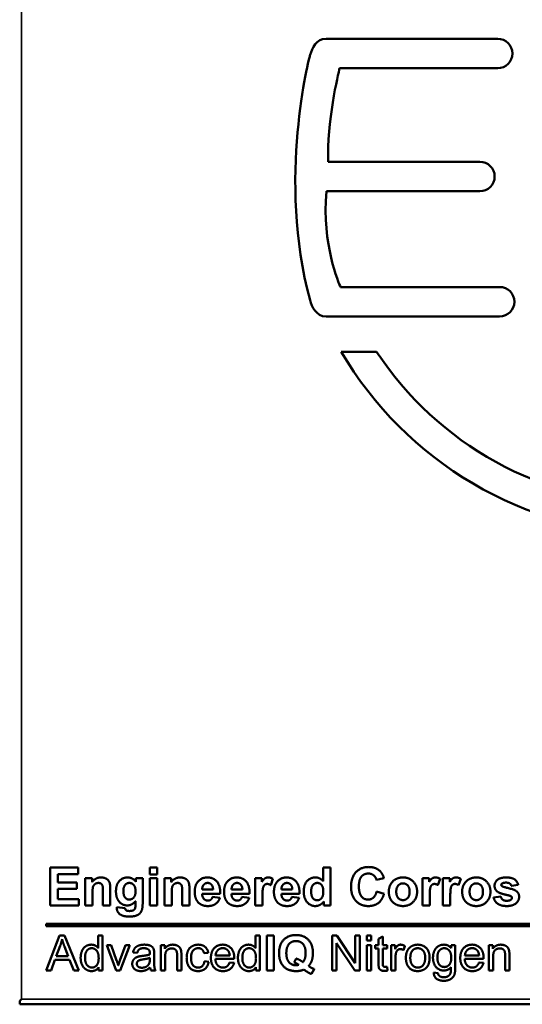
# Model space of a CAD drawing. Header units: inches. Extents: x 0 to 136, y 2 to 86.
# Tile 3 of 37: x 16 to 28, y 26 to 48. Entities that reach past the tile are written whole.
import ezdxf

# ---------------------------------------------------------------- set-up
doc = ezdxf.new("R2010")
doc.units = ezdxf.units.IN
doc.header["$LTSCALE"] = 4
doc.header["$MEASUREMENT"] = 0
for name, color, linetype, lineweight in [('Dimension (ANSI)', 7, 'Continuous', 25), ('Visible (ANSI)', 7, 'Continuous', 50), ('Visible Narrow (ANSI)', 7, 'Continuous', 35)]:
    doc.layers.add(name, color=color, linetype=linetype, lineweight=lineweight)
doc.styles.add('Dimension Text', font='tahoma.ttf')
doc.dimstyles.new('Dual Dimension', dxfattribs={"dimscale": 4, "dimtxt": 0.12, "dimasz": 0.098425, "dimexe": 0.125, "dimexo": 0.0625, "dimgap": 0.031496, "dimtad": 0, "dimtih": 1, "dimtoh": 1, "dimrnd": 1e-08, "dimzin": 4, "dimdsep": 46, "dimtxsty": 'Dimension Text', "dimcen": 0.09, "dimdle": 0.393701, "dimclrd": 256, "dimclre": 256, "dimclrt": 256, "dimadec": 0, "dimazin": 1, "dimtfac": 1, "dimtofl": 0, "dimtmove": 0, "dimatfit": 3, "dimfxl": 1, "dimtolj": 1, "dimtzin": 4, "dimlwd": -1, "dimlwe": -1, "dimarcsym": 0})

# ---------------------------------------------------------------- blocks, each defined once
blk = doc.blocks.new('*D6')
at = {"layer": 'Defpoints', "color": 0, "transparency": 16777216}
for p in [(8.154, 67.734), (17.508, 67.734), (16.398, 26.433)]:
    blk.add_point(p, dxfattribs=at)
at = {"layer": 'Dimension (ANSI)', "transparency": 16777216}
for p, q in [((17.258, 67.734), (7.654, 67.734)), ((8.154, 67.34), (8.154, 48.628)), ((8.154, 26.827), (8.154, 46.473)), ((16.148, 26.433), (7.654, 26.433))]:
    blk.add_line(p, q, dxfattribs=at)
for points in [[(8.088, 67.34), (8.22, 67.34), (8.154, 67.734)], [(8.088, 26.827), (8.22, 26.827), (8.154, 26.433)]]:
    blk.add_solid(points, dxfattribs=at)
at = {"layer": 'Dimension (ANSI)', "transparency": 16777216, "insert": (8.154, 47.551), "char_height": 0.48, "attachment_point": 5, "style": 'Dimension Text'}
blk.add_mtext('\\A1;{\\H3.0x;(}\\S41.30^ 1049.1 mm;{\\H3.0x;)}', dxfattribs=at)
blk = doc.blocks.new('*D7')
at = {"layer": 'Defpoints', "color": 0, "transparency": 16777216}
for p in [(11.755, 65.831), (16.398, 65.831), (16.398, 26.433)]:
    blk.add_point(p, dxfattribs=at)
at = {"layer": 'Dimension (ANSI)', "transparency": 16777216}
for p, q in [((16.148, 65.831), (11.255, 65.831)), ((11.755, 65.437), (11.755, 45.858)), ((11.755, 26.827), (11.755, 43.703)), ((16.148, 26.433), (11.255, 26.433))]:
    blk.add_line(p, q, dxfattribs=at)
for points in [[(11.689, 65.437), (11.821, 65.437), (11.755, 65.831)], [(11.689, 26.827), (11.821, 26.827), (11.755, 26.433)]]:
    blk.add_solid(points, dxfattribs=at)
at = {"layer": 'Dimension (ANSI)', "transparency": 16777216, "insert": (11.755, 44.781), "char_height": 0.48, "attachment_point": 5, "style": 'Dimension Text'}
blk.add_mtext('\\A1;{\\H3.0x;(}\\S39.40^ 1000.7 mm;{\\H3.0x;)}', dxfattribs=at)

msp = doc.modelspace()

# ---------------------------------------------------------------- linework, layer by layer
at = {"layer": 'Visible (ANSI)'}
for p, q in [((27.007, 47.867), (23.197, 47.867)), ((23.498, 47.212), (27.007, 47.212)), ((26.613, 45.138), (23.246, 45.138)), ((23.207, 44.483), (26.613, 44.483)), ((27.051, 42.356), (23.521, 42.356)), ((23.197, 41.702), (27.051, 41.702)), ((24.319, 40.917), (23.535, 40.917)), ((17.696, 29.467), (17.074, 29.467)), ((17.074, 29.467), (17.074, 28.628)), ((17.244, 29.325), (17.696, 29.325)), ((17.244, 29.139), (17.244, 29.325)), ((17.696, 29.325), (17.696, 29.467)), ((19.448, 29.467), (19.287, 29.467)), ((19.287, 29.467), (19.287, 29.318)), ((19.287, 29.318), (19.448, 29.318)), ((19.448, 29.318), (19.448, 29.467)), ((23.136, 29.467), (23.136, 29.165)), ((23.298, 29.467), (23.136, 29.467)), ((23.298, 28.628), (23.298, 29.467)), ((17.665, 29.139), (17.244, 29.139)), ((17.665, 28.997), (17.665, 29.139)), ((17.853, 29.236), (17.853, 28.628)), ((18.003, 29.236), (17.853, 29.236)), ((18.003, 29.147), (18.003, 29.236)), ((18.978, 29.236), (18.978, 29.151)), ((19.128, 29.236), (18.978, 29.236)), ((19.128, 28.691), (19.128, 29.236)), ((19.448, 29.236), (19.287, 29.236)), ((19.287, 29.236), (19.287, 28.628)), ((19.448, 28.628), (19.448, 29.236)), ((19.611, 29.236), (19.611, 28.628)), ((19.761, 29.236), (19.611, 29.236)), ((19.761, 29.147), (19.761, 29.236)), ((21.625, 29.236), (21.625, 28.628)), ((21.775, 29.236), (21.625, 29.236)), ((21.775, 29.15), (21.775, 29.236)), ((21.969, 29.079), (22.019, 29.219)), ((24.314, 29.196), (24.481, 29.236)), ((25.337, 29.236), (25.337, 28.628)), ((25.487, 29.236), (25.337, 29.236)), ((25.487, 29.15), (25.487, 29.236)), ((25.682, 29.079), (25.731, 29.219)), ((25.793, 29.236), (25.793, 28.628)), ((25.943, 29.236), (25.793, 29.236)), ((25.943, 29.15), (25.943, 29.236)), ((26.137, 29.079), (26.187, 29.219)), ((27.311, 29.06), (27.462, 29.088)), ((17.244, 28.997), (17.665, 28.997)), ((17.244, 28.77), (17.244, 28.997)), ((18.014, 28.628), (18.014, 28.904)), ((18.246, 28.938), (18.246, 28.628)), ((18.407, 28.628), (18.407, 29.006)), ((19.772, 28.628), (19.772, 28.904)), ((20.004, 28.938), (20.004, 28.628)), ((20.165, 28.628), (20.165, 29.006)), ((20.447, 28.886), (20.85, 28.886)), ((20.69, 28.984), (20.449, 28.984)), ((21.098, 28.886), (21.501, 28.886)), ((21.341, 28.984), (21.101, 28.984)), ((22.206, 28.886), (22.609, 28.886)), ((22.449, 28.984), (22.208, 28.984)), ((24.484, 28.885), (24.319, 28.937)), ((17.712, 28.77), (17.244, 28.77)), ((17.712, 28.628), (17.712, 28.77)), ((18.968, 28.726), (18.967, 28.637)), ((20.841, 28.795), (20.681, 28.822)), ((21.493, 28.795), (21.332, 28.822)), ((21.786, 28.628), (21.786, 28.815)), ((22.6, 28.795), (22.44, 28.822)), ((23.148, 28.717), (23.148, 28.628)), ((25.499, 28.628), (25.499, 28.815)), ((25.955, 28.628), (25.955, 28.815)), ((27.077, 28.826), (26.916, 28.802)), ((17.074, 28.628), (17.712, 28.628)), ((17.853, 28.628), (18.014, 28.628)), ((18.246, 28.628), (18.407, 28.628)), ((18.739, 28.566), (18.555, 28.588)), ((19.287, 28.628), (19.448, 28.628)), ((19.611, 28.628), (19.772, 28.628)), ((20.004, 28.628), (20.165, 28.628)), ((21.625, 28.628), (21.786, 28.628)), ((23.148, 28.628), (23.298, 28.628)), ((25.337, 28.628), (25.499, 28.628)), ((25.793, 28.628), (25.955, 28.628)), ((35.649, 28.221), (16.988, 28.221)), ((16.988, 28.221), (16.988, 28.171)), ((16.988, 28.171), (35.649, 28.171)), ((17.285, 27.958), (16.987, 27.183)), ((17.396, 27.958), (17.285, 27.958)), ((17.713, 27.183), (17.396, 27.958)), ((18.143, 27.958), (18.143, 27.68)), ((18.238, 27.958), (18.143, 27.958)), ((18.238, 27.183), (18.238, 27.958)), ((21.634, 27.958), (21.634, 27.68)), ((21.729, 27.958), (21.634, 27.958)), ((21.729, 27.183), (21.729, 27.958)), ((22.037, 27.958), (21.881, 27.958)), ((21.881, 27.958), (21.881, 27.183)), ((22.037, 27.183), (22.037, 27.958)), ((23.438, 27.958), (23.333, 27.958)), ((23.333, 27.958), (23.333, 27.183)), ((23.431, 27.791), (23.839, 27.183)), ((23.431, 27.183), (23.431, 27.791)), ((23.846, 27.349), (23.438, 27.958)), ((23.846, 27.958), (23.846, 27.349)), ((23.944, 27.958), (23.846, 27.958)), ((23.944, 27.183), (23.944, 27.958)), ((24.2, 27.958), (24.105, 27.958)), ((24.105, 27.958), (24.105, 27.849)), ((24.105, 27.849), (24.2, 27.849)), ((24.2, 27.849), (24.2, 27.958)), ((24.457, 27.941), (24.362, 27.883)), ((24.362, 27.883), (24.362, 27.745)), ((24.457, 27.745), (24.457, 27.941)), ((17.211, 27.501), (17.296, 27.728)), ((17.392, 27.716), (17.474, 27.501)), ((18.43, 27.745), (18.329, 27.745)), ((18.329, 27.745), (18.542, 27.183)), ((18.55, 27.408), (18.43, 27.745)), ((18.746, 27.745), (18.621, 27.402)), ((18.631, 27.183), (18.844, 27.745)), ((18.844, 27.745), (18.746, 27.745)), ((18.913, 27.584), (19.006, 27.572)), ((19.383, 27.418), (19.383, 27.545)), ((19.616, 27.745), (19.531, 27.745)), ((19.531, 27.745), (19.531, 27.183)), ((19.616, 27.665), (19.616, 27.745)), ((20.491, 27.565), (20.584, 27.579)), ((24.2, 27.745), (24.105, 27.745)), ((24.105, 27.745), (24.105, 27.183)), ((24.2, 27.183), (24.2, 27.745)), ((24.291, 27.745), (24.291, 27.671)), ((24.362, 27.745), (24.291, 27.745)), ((24.291, 27.671), (24.362, 27.671)), ((24.362, 27.671), (24.362, 27.347)), ((24.552, 27.745), (24.457, 27.745)), ((24.457, 27.671), (24.552, 27.671)), ((24.457, 27.342), (24.457, 27.671)), ((24.552, 27.671), (24.552, 27.745)), ((24.73, 27.745), (24.644, 27.745)), ((24.644, 27.745), (24.644, 27.183)), ((24.73, 27.66), (24.73, 27.745)), ((24.916, 27.638), (24.949, 27.727)), ((25.978, 27.745), (25.978, 27.677)), ((26.066, 27.745), (25.978, 27.745)), ((26.066, 27.26), (26.066, 27.745)), ((26.897, 27.745), (26.811, 27.745)), ((26.811, 27.745), (26.811, 27.183)), ((26.897, 27.665), (26.897, 27.745)), ((17.096, 27.183), (17.181, 27.417)), ((17.181, 27.417), (17.506, 27.417)), ((17.474, 27.501), (17.211, 27.501)), ((17.506, 27.417), (17.596, 27.183)), ((19.287, 27.465), (19.287, 27.43)), ((19.626, 27.183), (19.626, 27.489)), ((19.892, 27.524), (19.892, 27.183)), ((19.987, 27.183), (19.987, 27.528)), ((20.593, 27.376), (20.5, 27.388)), ((20.741, 27.439), (21.159, 27.439)), ((21.06, 27.517), (20.746, 27.517)), ((21.157, 27.352), (21.058, 27.364)), ((22.537, 27.449), (22.493, 27.36)), ((24.739, 27.183), (24.739, 27.477)), ((26.275, 27.439), (26.694, 27.439)), ((26.594, 27.517), (26.281, 27.517)), ((26.692, 27.352), (26.593, 27.364)), ((26.906, 27.183), (26.906, 27.489)), ((27.172, 27.524), (27.172, 27.183)), ((27.267, 27.183), (27.267, 27.528)), ((16.987, 27.183), (17.096, 27.183)), ((17.596, 27.183), (17.713, 27.183)), ((18.15, 27.254), (18.15, 27.183)), ((18.15, 27.183), (18.238, 27.183)), ((18.542, 27.183), (18.631, 27.183)), ((19.314, 27.183), (19.413, 27.183)), ((19.531, 27.183), (19.626, 27.183)), ((19.892, 27.183), (19.987, 27.183)), ((21.641, 27.254), (21.641, 27.183)), ((21.641, 27.183), (21.729, 27.183)), ((21.881, 27.183), (22.037, 27.183)), ((22.878, 27.106), (22.935, 27.216)), ((23.333, 27.183), (23.431, 27.183)), ((23.839, 27.183), (23.944, 27.183)), ((24.105, 27.183), (24.2, 27.183)), ((24.565, 27.183), (24.552, 27.268)), ((24.644, 27.183), (24.739, 27.183)), ((25.682, 27.123), (25.59, 27.137)), ((26.811, 27.183), (26.906, 27.183)), ((27.172, 27.183), (27.267, 27.183)), ((16.398, 26.507), (16.437, 26.546)), ((16.398, 26.507), (16.437, 26.546)), ((16.398, 26.433), (16.398, 26.507)), ((44.633, 26.433), (16.398, 26.433))]:
    msp.add_line(p, q, dxfattribs=at)
for points, degree in [([(23.197, 47.867), (22.982, 47.867), (22.893, 47.662), (22.844, 47.508)], 3), ([(22.844, 47.508), (22.837, 47.48), (22.108, 44.753), (22.844, 42.061)], 3), ([(23.246, 45.138), (23.206, 45.987), (23.471, 47.102), (23.498, 47.212)], 3), ([(23.521, 42.356), (23.483, 42.438), (23.102, 43.29), (23.207, 44.483)], 3), ([(27.377, 42.029), (27.377, 42.21), (27.231, 42.356), (27.051, 42.356)], 3), ([(22.844, 42.061), (22.881, 41.927), (22.976, 41.702), (23.197, 41.702)], 3), ([(27.051, 41.702), (27.231, 41.702), (27.377, 41.848), (27.377, 42.029)], 3), ([(30.555, 37.549), (27.957, 37.549), (25.664, 38.888), (24.319, 40.917)], 3), ([(24.145, 29.481), (23.969, 29.481), (23.753, 29.249), (23.753, 29.04)], 2), ([(23.927, 29.053), (23.927, 29.203), (24.044, 29.336), (24.137, 29.336)], 2), ([(24.137, 29.336), (24.204, 29.336), (24.299, 29.261), (24.314, 29.196)], 2), ([(24.396, 29.39), (24.299, 29.481), (24.145, 29.481)], 2), ([(24.481, 29.236), (24.452, 29.336), (24.396, 29.39)], 2), ([(18.203, 29.249), (18.082, 29.249), (18.003, 29.147)], 2), ([(18.014, 28.904), (18.014, 29.005), (18.038, 29.081), (18.105, 29.127), (18.147, 29.127)], 2), ([(18.147, 29.127), (18.179, 29.127), (18.226, 29.095), (18.246, 29.037), (18.246, 28.938)], 2), ([(18.407, 29.006), (18.407, 29.076), (18.39, 29.152), (18.345, 29.211), (18.256, 29.249), (18.203, 29.249)], 2), ([(18.792, 29.249), (18.682, 29.249), (18.535, 29.088), (18.535, 28.935)], 2), ([(18.7, 28.944), (18.7, 29.037), (18.774, 29.127), (18.832, 29.127)], 2), ([(18.978, 29.151), (18.904, 29.249), (18.792, 29.249)], 2), ([(18.832, 29.127), (18.892, 29.127), (18.97, 29.035), (18.97, 28.941)], 2), ([(19.961, 29.249), (19.84, 29.249), (19.761, 29.147)], 2), ([(19.772, 28.904), (19.772, 29.005), (19.796, 29.081), (19.863, 29.127), (19.904, 29.127)], 2), ([(19.904, 29.127), (19.937, 29.127), (19.984, 29.095), (20.004, 29.037), (20.004, 28.938)], 2), ([(20.165, 29.006), (20.165, 29.076), (20.147, 29.152), (20.103, 29.211), (20.014, 29.249), (19.961, 29.249)], 2), ([(20.561, 29.249), (20.44, 29.249), (20.282, 29.079), (20.282, 28.927)], 2), ([(20.449, 28.984), (20.449, 29.05), (20.483, 29.088)], 2), ([(20.483, 29.088), (20.518, 29.127), (20.57, 29.127)], 2), ([(20.85, 28.886), (20.853, 29.07), (20.696, 29.249), (20.561, 29.249)], 2), ([(20.57, 29.127), (20.619, 29.127), (20.688, 29.054), (20.69, 28.984)], 2), ([(21.212, 29.249), (21.091, 29.249), (20.933, 29.079), (20.933, 28.927)], 2), ([(21.101, 28.984), (21.101, 29.05), (21.135, 29.088)], 2), ([(21.135, 29.088), (21.169, 29.127), (21.222, 29.127)], 2), ([(21.501, 28.886), (21.504, 29.07), (21.348, 29.249), (21.212, 29.249)], 2), ([(21.222, 29.127), (21.271, 29.127), (21.339, 29.054), (21.341, 28.984)], 2), ([(21.913, 29.249), (21.874, 29.249), (21.813, 29.211), (21.775, 29.15)], 2), ([(21.786, 28.815), (21.786, 28.971), (21.813, 29.068), (21.86, 29.105), (21.894, 29.105)], 2), ([(21.894, 29.105), (21.928, 29.105), (21.969, 29.079)], 2), ([(22.019, 29.219), (21.968, 29.249), (21.913, 29.249)], 2), ([(22.32, 29.249), (22.199, 29.249), (22.041, 29.079), (22.041, 28.927)], 2), ([(22.208, 28.984), (22.208, 29.05), (22.242, 29.088)], 2), ([(22.242, 29.088), (22.277, 29.127), (22.329, 29.127)], 2), ([(22.609, 28.886), (22.612, 29.07), (22.455, 29.249), (22.32, 29.249)], 2), ([(22.329, 29.127), (22.379, 29.127), (22.447, 29.054), (22.449, 28.984)], 2), ([(22.96, 29.249), (22.849, 29.249), (22.703, 29.089), (22.703, 28.934)], 2), ([(22.868, 28.945), (22.868, 29.036), (22.946, 29.127), (23.003, 29.127)], 2), ([(23.136, 29.165), (23.062, 29.249), (22.96, 29.249)], 2), ([(23.003, 29.127), (23.062, 29.127), (23.137, 29.035), (23.137, 28.93)], 2), ([(24.904, 29.249), (24.814, 29.249), (24.67, 29.171), (24.591, 29.021), (24.591, 28.941)], 2), ([(24.756, 28.932), (24.756, 29.022), (24.841, 29.118), (24.905, 29.118)], 2), ([(25.219, 28.934), (25.219, 29.07), (25.042, 29.249), (24.904, 29.249)], 2), ([(24.905, 29.118), (24.968, 29.118), (25.053, 29.022), (25.053, 28.933)], 2), ([(25.625, 29.249), (25.586, 29.249), (25.525, 29.211), (25.487, 29.15)], 2), ([(25.499, 28.815), (25.499, 28.971), (25.525, 29.068), (25.572, 29.105), (25.606, 29.105)], 2), ([(25.606, 29.105), (25.641, 29.105), (25.682, 29.079)], 2), ([(25.731, 29.219), (25.68, 29.249), (25.625, 29.249)], 2), ([(26.081, 29.249), (26.042, 29.249), (25.981, 29.211), (25.943, 29.15)], 2), ([(25.955, 28.815), (25.955, 28.971), (25.981, 29.068), (26.028, 29.105), (26.062, 29.105)], 2), ([(26.062, 29.105), (26.097, 29.105), (26.137, 29.079)], 2), ([(26.187, 29.219), (26.136, 29.249), (26.081, 29.249)], 2), ([(26.532, 29.249), (26.443, 29.249), (26.298, 29.171), (26.219, 29.021), (26.219, 28.941)], 2), ([(26.384, 28.932), (26.384, 29.022), (26.469, 29.118), (26.533, 29.118)], 2), ([(26.847, 28.934), (26.847, 29.07), (26.67, 29.249), (26.532, 29.249)], 2), ([(26.533, 29.118), (26.596, 29.118), (26.681, 29.022), (26.681, 28.933)], 2), ([(27.194, 29.249), (27.063, 29.249), (26.938, 29.142), (26.938, 29.063)], 2), ([(27.088, 29.083), (27.088, 29.104), (27.106, 29.116)], 2), ([(27.104, 29.054), (27.088, 29.067), (27.088, 29.083)], 2), ([(27.106, 29.116), (27.133, 29.134), (27.196, 29.134)], 2), ([(27.462, 29.088), (27.439, 29.168), (27.319, 29.249), (27.194, 29.249)], 2), ([(27.196, 29.134), (27.247, 29.134), (27.301, 29.096), (27.311, 29.06)], 2), ([(18.535, 28.935), (18.535, 28.813), (18.591, 28.731)], 2), ([(18.829, 28.758), (18.774, 28.758), (18.7, 28.848), (18.7, 28.944)], 2), ([(18.97, 28.941), (18.97, 28.85), (18.888, 28.758), (18.829, 28.758)], 2), ([(20.282, 28.927), (20.282, 28.801), (20.342, 28.718)], 2), ([(20.578, 28.735), (20.523, 28.735), (20.449, 28.814), (20.447, 28.886)], 2), ([(20.933, 28.927), (20.933, 28.801), (20.993, 28.718)], 2), ([(21.23, 28.735), (21.174, 28.735), (21.1, 28.814), (21.098, 28.886)], 2), ([(22.041, 28.927), (22.041, 28.801), (22.101, 28.718)], 2), ([(22.338, 28.735), (22.282, 28.735), (22.208, 28.814), (22.206, 28.886)], 2), ([(22.703, 28.934), (22.703, 28.783), (22.853, 28.614), (22.958, 28.614)], 2), ([(22.895, 28.804), (22.868, 28.848), (22.868, 28.945)], 2), ([(23.137, 28.93), (23.137, 28.836), (23.059, 28.742), (23.004, 28.742)], 2), ([(23.753, 29.04), (23.753, 28.842), (23.968, 28.614), (24.135, 28.614)], 2), ([(24.133, 28.758), (24.042, 28.758), (23.927, 28.893), (23.927, 29.053)], 2), ([(24.319, 28.937), (24.298, 28.845), (24.201, 28.758), (24.133, 28.758)], 2), ([(24.135, 28.614), (24.27, 28.614), (24.446, 28.747), (24.484, 28.885)], 2), ([(24.591, 28.941), (24.591, 28.836), (24.67, 28.69), (24.821, 28.614), (24.905, 28.614)], 2), ([(24.905, 28.746), (24.841, 28.746), (24.756, 28.841), (24.756, 28.932)], 2), ([(24.905, 28.614), (25.04, 28.614), (25.219, 28.796), (25.219, 28.934)], 2), ([(25.053, 28.933), (25.053, 28.841), (24.968, 28.746), (24.905, 28.746)], 2), ([(26.219, 28.941), (26.219, 28.836), (26.298, 28.69), (26.45, 28.614), (26.533, 28.614)], 2), ([(26.533, 28.746), (26.469, 28.746), (26.384, 28.841), (26.384, 28.932)], 2), ([(26.533, 28.614), (26.668, 28.614), (26.847, 28.796), (26.847, 28.934)], 2), ([(26.681, 28.933), (26.681, 28.841), (26.596, 28.746), (26.533, 28.746)], 2), ([(26.938, 29.063), (26.938, 28.976), (27.01, 28.927)], 2), ([(27.01, 28.927), (27.062, 28.891), (27.257, 28.848)], 2), ([(27.432, 28.937), (27.382, 28.98), (27.125, 29.038), (27.104, 29.054)], 2), ([(27.483, 28.818), (27.483, 28.895), (27.432, 28.937)], 2), ([(18.591, 28.731), (18.663, 28.628), (18.785, 28.628)], 2), ([(18.785, 28.628), (18.895, 28.628), (18.968, 28.726)], 2), ([(18.839, 28.381), (18.921, 28.381), (19.028, 28.416), (19.092, 28.476), (19.128, 28.582), (19.128, 28.691)], 2), ([(18.967, 28.637), (18.967, 28.584), (18.959, 28.563)], 2), ([(20.342, 28.718), (20.418, 28.614), (20.577, 28.614)], 2), ([(20.577, 28.614), (20.677, 28.614), (20.811, 28.707), (20.841, 28.795)], 2), ([(20.681, 28.822), (20.667, 28.776), (20.616, 28.735), (20.578, 28.735)], 2), ([(20.993, 28.718), (21.07, 28.614), (21.228, 28.614)], 2), ([(21.228, 28.614), (21.329, 28.614), (21.462, 28.707), (21.493, 28.795)], 2), ([(21.332, 28.822), (21.319, 28.776), (21.268, 28.735), (21.23, 28.735)], 2), ([(22.101, 28.718), (22.177, 28.614), (22.336, 28.614)], 2), ([(22.336, 28.614), (22.436, 28.614), (22.57, 28.707), (22.6, 28.795)], 2), ([(22.44, 28.822), (22.427, 28.776), (22.375, 28.735), (22.338, 28.735)], 2), ([(23.004, 28.742), (22.934, 28.742), (22.895, 28.804)], 2), ([(22.958, 28.614), (23.009, 28.614), (23.111, 28.665), (23.148, 28.717)], 2), ([(26.916, 28.802), (26.938, 28.716), (27.083, 28.614), (27.207, 28.614)], 2), ([(27.207, 28.731), (27.15, 28.731), (27.087, 28.779), (27.077, 28.826)], 2), ([(27.207, 28.614), (27.344, 28.614), (27.483, 28.735), (27.483, 28.818)], 2), ([(27.301, 28.754), (27.269, 28.731), (27.207, 28.731)], 2), ([(27.257, 28.848), (27.298, 28.838), (27.31, 28.827)], 2), ([(27.322, 28.797), (27.322, 28.77), (27.301, 28.754)], 2), ([(27.31, 28.827), (27.322, 28.815), (27.322, 28.797)], 2), ([(18.555, 28.588), (18.554, 28.577), (18.554, 28.568)], 2), ([(18.554, 28.568), (18.554, 28.487), (18.684, 28.381), (18.839, 28.381)], 2), ([(18.76, 28.521), (18.743, 28.533), (18.739, 28.566)], 2), ([(18.833, 28.504), (18.783, 28.504), (18.76, 28.521)], 2), ([(18.927, 28.523), (18.896, 28.504), (18.833, 28.504)], 2), ([(18.959, 28.563), (18.948, 28.535), (18.927, 28.523)], 2), ([(17.296, 27.728), (17.323, 27.802), (17.338, 27.876)], 2), ([(17.338, 27.876), (17.356, 27.814), (17.392, 27.716)], 2), ([(22.532, 27.971), (22.358, 27.971), (22.155, 27.76), (22.155, 27.57)], 2), ([(22.316, 27.57), (22.316, 27.704), (22.435, 27.837), (22.53, 27.837)], 2), ([(22.53, 27.837), (22.626, 27.837), (22.745, 27.704), (22.745, 27.57)], 2), ([(22.906, 27.57), (22.906, 27.76), (22.704, 27.971), (22.532, 27.971)], 2), ([(17.988, 27.757), (17.919, 27.757), (17.807, 27.684), (17.751, 27.547), (17.751, 27.463)], 2), ([(17.849, 27.463), (17.849, 27.575), (17.934, 27.678), (17.998, 27.678)], 2), ([(18.143, 27.68), (18.118, 27.715), (18.039, 27.757), (17.988, 27.757)], 2), ([(17.998, 27.678), (18.063, 27.678), (18.151, 27.57), (18.151, 27.455)], 2), ([(19.166, 27.757), (19.094, 27.757), (18.984, 27.717), (18.925, 27.644), (18.913, 27.584)], 2), ([(19.006, 27.572), (19.022, 27.631), (19.085, 27.678), (19.152, 27.678)], 2), ([(19.152, 27.678), (19.224, 27.678), (19.26, 27.646)], 2), ([(19.378, 27.633), (19.37, 27.672), (19.328, 27.723), (19.238, 27.757), (19.166, 27.757)], 2), ([(19.26, 27.646), (19.287, 27.622), (19.287, 27.564)], 2), ([(19.287, 27.564), (19.287, 27.559), (19.287, 27.539)], 2), ([(19.383, 27.545), (19.383, 27.608), (19.378, 27.633)], 2), ([(19.795, 27.757), (19.678, 27.757), (19.616, 27.665)], 2), ([(19.626, 27.489), (19.626, 27.597), (19.714, 27.674), (19.775, 27.674)], 2), ([(19.775, 27.674), (19.813, 27.674), (19.869, 27.64), (19.892, 27.582), (19.892, 27.524)], 2), ([(19.981, 27.621), (19.973, 27.661), (19.931, 27.72), (19.846, 27.757), (19.795, 27.757)], 2), ([(19.987, 27.528), (19.987, 27.594), (19.981, 27.621)], 2), ([(20.36, 27.757), (20.287, 27.757), (20.164, 27.689), (20.104, 27.553), (20.104, 27.462)], 2), ([(20.202, 27.464), (20.202, 27.576), (20.292, 27.679), (20.364, 27.679)], 2), ([(20.584, 27.579), (20.567, 27.664), (20.451, 27.757), (20.36, 27.757)], 2), ([(20.364, 27.679), (20.411, 27.679), (20.478, 27.622), (20.491, 27.565)], 2), ([(20.905, 27.757), (20.788, 27.757), (20.642, 27.601), (20.642, 27.459)], 2), ([(20.746, 27.517), (20.751, 27.591), (20.84, 27.679), (20.905, 27.679)], 2), ([(21.16, 27.465), (21.16, 27.603), (21.017, 27.757), (20.905, 27.757)], 2), ([(20.905, 27.679), (20.978, 27.679), (21.023, 27.624)], 2), ([(21.023, 27.624), (21.053, 27.588), (21.06, 27.517)], 2), ([(21.479, 27.757), (21.41, 27.757), (21.298, 27.684), (21.242, 27.547), (21.242, 27.463)], 2), ([(21.34, 27.463), (21.34, 27.575), (21.425, 27.678), (21.489, 27.678)], 2), ([(21.634, 27.68), (21.609, 27.715), (21.53, 27.757), (21.479, 27.757)], 2), ([(21.489, 27.678), (21.554, 27.678), (21.643, 27.57), (21.643, 27.455)], 2), ([(22.155, 27.57), (22.155, 27.38), (22.357, 27.17), (22.536, 27.17)], 2), ([(22.526, 27.3), (22.435, 27.3), (22.316, 27.435), (22.316, 27.57)], 2), ([(22.745, 27.57), (22.745, 27.505), (22.715, 27.405), (22.685, 27.37)], 2), ([(22.878, 27.394), (22.906, 27.47), (22.906, 27.57)], 2), ([(24.851, 27.757), (24.818, 27.757), (24.762, 27.719), (24.73, 27.66)], 2), ([(24.739, 27.477), (24.739, 27.537), (24.755, 27.588)], 2), ([(24.755, 27.588), (24.766, 27.621), (24.815, 27.659), (24.846, 27.659)], 2), ([(24.846, 27.659), (24.881, 27.659), (24.916, 27.638)], 2), ([(24.949, 27.727), (24.899, 27.757), (24.851, 27.757)], 2), ([(25.057, 27.694), (24.97, 27.619), (24.97, 27.464)], 2), ([(25.233, 27.757), (25.129, 27.757), (25.057, 27.694)], 2), ([(25.068, 27.463), (25.068, 27.572), (25.162, 27.678), (25.233, 27.678)], 2), ([(25.496, 27.472), (25.496, 27.605), (25.349, 27.757), (25.233, 27.757)], 2), ([(25.233, 27.678), (25.303, 27.678), (25.398, 27.571), (25.398, 27.467)], 2), ([(25.814, 27.757), (25.74, 27.757), (25.629, 27.683), (25.571, 27.547), (25.571, 27.467)], 2), ([(25.669, 27.474), (25.669, 27.575), (25.757, 27.678), (25.821, 27.678)], 2), ([(25.978, 27.677), (25.913, 27.757), (25.814, 27.757)], 2), ([(25.821, 27.678), (25.886, 27.678), (25.977, 27.574), (25.977, 27.471)], 2), ([(26.44, 27.757), (26.323, 27.757), (26.177, 27.601), (26.177, 27.459)], 2), ([(26.281, 27.517), (26.285, 27.591), (26.375, 27.679), (26.44, 27.679)], 2), ([(26.695, 27.465), (26.695, 27.603), (26.552, 27.757), (26.44, 27.757)], 2), ([(26.44, 27.679), (26.513, 27.679), (26.558, 27.624)], 2), ([(26.558, 27.624), (26.588, 27.588), (26.594, 27.517)], 2), ([(27.075, 27.757), (26.959, 27.757), (26.897, 27.665)], 2), ([(26.906, 27.489), (26.906, 27.597), (26.994, 27.674), (27.055, 27.674)], 2), ([(27.055, 27.674), (27.094, 27.674), (27.15, 27.64), (27.172, 27.582), (27.172, 27.524)], 2), ([(27.262, 27.621), (27.254, 27.661), (27.211, 27.72), (27.126, 27.757), (27.075, 27.757)], 2), ([(27.267, 27.528), (27.267, 27.594), (27.262, 27.621)], 2), ([(17.751, 27.463), (17.751, 27.377), (17.813, 27.244), (17.925, 27.17), (17.993, 27.17)], 2), ([(18.002, 27.248), (17.94, 27.248), (17.849, 27.355), (17.849, 27.463)], 2), ([(18.151, 27.455), (18.151, 27.351), (18.064, 27.248), (18.002, 27.248)], 2), ([(18.586, 27.295), (18.57, 27.354), (18.55, 27.408)], 2), ([(18.621, 27.402), (18.599, 27.339), (18.586, 27.295)], 2), ([(19.033, 27.492), (18.994, 27.482), (18.934, 27.44), (18.896, 27.373), (18.896, 27.331)], 2), ([(18.896, 27.331), (18.896, 27.261), (18.996, 27.17), (19.088, 27.17)], 2), ([(18.998, 27.334), (18.998, 27.358), (19.025, 27.399), (19.073, 27.42), (19.132, 27.429)], 2), ([(19.111, 27.245), (19.055, 27.245), (18.998, 27.296), (18.998, 27.334)], 2), ([(19.117, 27.507), (19.061, 27.5), (19.033, 27.492)], 2), ([(19.271, 27.335), (19.251, 27.293), (19.166, 27.245), (19.111, 27.245)], 2), ([(19.287, 27.539), (19.232, 27.52), (19.117, 27.507)], 2), ([(19.132, 27.429), (19.235, 27.443), (19.287, 27.465)], 2), ([(19.287, 27.43), (19.287, 27.367), (19.271, 27.335)], 2), ([(19.413, 27.183), (19.396, 27.215), (19.383, 27.286), (19.383, 27.418)], 2), ([(20.104, 27.462), (20.104, 27.321), (20.244, 27.17), (20.359, 27.17)], 2), ([(20.358, 27.248), (20.289, 27.248), (20.202, 27.351), (20.202, 27.464)], 2), ([(20.5, 27.388), (20.489, 27.317), (20.414, 27.248), (20.358, 27.248)], 2), ([(20.359, 27.17), (20.451, 27.17), (20.578, 27.28), (20.593, 27.376)], 2), ([(20.642, 27.459), (20.642, 27.322), (20.787, 27.17), (20.91, 27.17)], 2), ([(20.91, 27.248), (20.84, 27.248), (20.746, 27.347), (20.741, 27.439)], 2), ([(21.058, 27.364), (21.036, 27.304), (20.963, 27.248), (20.91, 27.248)], 2), ([(20.91, 27.17), (21.008, 27.17), (21.133, 27.266), (21.157, 27.352)], 2), ([(21.159, 27.439), (21.16, 27.456), (21.16, 27.465)], 2), ([(21.242, 27.463), (21.242, 27.377), (21.304, 27.244), (21.416, 27.17), (21.484, 27.17)], 2), ([(21.493, 27.248), (21.431, 27.248), (21.34, 27.355), (21.34, 27.463)], 2), ([(21.643, 27.455), (21.643, 27.351), (21.555, 27.248), (21.493, 27.248)], 2), ([(22.493, 27.36), (22.542, 27.342), (22.59, 27.311)], 2), ([(22.685, 27.37), (22.614, 27.422), (22.537, 27.449)], 2), ([(22.81, 27.282), (22.856, 27.336), (22.878, 27.394)], 2), ([(24.362, 27.347), (24.362, 27.261), (24.385, 27.208), (24.442, 27.175), (24.493, 27.175)], 2), ([(24.51, 27.264), (24.489, 27.264), (24.467, 27.277), (24.457, 27.301), (24.457, 27.342)], 2), ([(24.97, 27.464), (24.97, 27.322), (25.115, 27.17), (25.233, 27.17)], 2), ([(25.233, 27.248), (25.162, 27.248), (25.068, 27.356), (25.068, 27.463)], 2), ([(25.233, 27.17), (25.307, 27.17), (25.431, 27.239), (25.496, 27.364), (25.496, 27.472)], 2), ([(25.398, 27.467), (25.398, 27.357), (25.304, 27.248), (25.233, 27.248)], 2), ([(25.571, 27.467), (25.571, 27.35), (25.698, 27.183), (25.813, 27.183)], 2), ([(25.822, 27.261), (25.757, 27.261), (25.669, 27.363), (25.669, 27.474)], 2), ([(25.977, 27.471), (25.977, 27.362), (25.888, 27.261), (25.822, 27.261)], 2), ([(26.177, 27.459), (26.177, 27.322), (26.321, 27.17), (26.445, 27.17)], 2), ([(26.445, 27.248), (26.375, 27.248), (26.281, 27.347), (26.275, 27.439)], 2), ([(26.593, 27.364), (26.571, 27.304), (26.498, 27.248), (26.445, 27.248)], 2), ([(26.445, 27.17), (26.542, 27.17), (26.668, 27.266), (26.692, 27.352)], 2), ([(26.694, 27.439), (26.695, 27.456), (26.695, 27.465)], 2), ([(17.993, 27.17), (18.097, 27.17), (18.15, 27.254)], 2), ([(19.088, 27.17), (19.144, 27.17), (19.242, 27.207), (19.295, 27.252)], 2), ([(19.295, 27.252), (19.299, 27.212), (19.314, 27.183)], 2), ([(21.484, 27.17), (21.588, 27.17), (21.641, 27.254)], 2), ([(22.59, 27.311), (22.56, 27.3), (22.526, 27.3)], 2), ([(22.536, 27.17), (22.628, 27.17), (22.704, 27.203)], 2), ([(22.704, 27.203), (22.801, 27.138), (22.809, 27.134)], 2), ([(22.809, 27.134), (22.842, 27.116), (22.878, 27.106)], 2), ([(22.935, 27.216), (22.868, 27.24), (22.81, 27.282)], 2), ([(24.493, 27.175), (24.525, 27.175), (24.565, 27.183)], 2), ([(24.552, 27.268), (24.526, 27.264), (24.51, 27.264)], 2), ([(25.59, 27.137), (25.588, 27.046), (25.711, 26.955), (25.812, 26.955)], 2), ([(25.715, 27.061), (25.688, 27.08), (25.682, 27.123)], 2), ([(25.812, 26.955), (25.897, 26.955), (26.013, 27.019), (26.066, 27.129), (26.066, 27.26)], 2), ([(25.962, 27.134), (25.949, 27.087), (25.877, 27.034), (25.812, 27.034)], 2), ([(25.813, 27.183), (25.907, 27.183), (25.969, 27.256)], 2), ([(25.969, 27.256), (25.969, 27.163), (25.962, 27.134)], 2), ([(25.812, 27.034), (25.75, 27.034), (25.715, 27.061)], 2)]:
    msp.add_open_spline(points, degree=degree, dxfattribs=at)
for points, knots in [([(27.007, 47.212), (27.187, 47.212), (27.334, 47.359), (27.334, 47.54), (27.334, 47.72), (27.187, 47.867), (27.007, 47.867)], [9, 9, 9, 9, 10, 10, 10, 11, 11, 11, 11]), ([(26.613, 44.483), (26.793, 44.483), (26.94, 44.63), (26.94, 44.811), (26.94, 44.988), (26.79, 45.138), (26.613, 45.138)], [4, 4, 4, 4, 5, 5, 5, 6, 6, 6, 6]), ([(23.535, 40.917), (24.958, 38.502), (27.571, 36.879), (30.555, 36.879), (33.539, 36.879), (36.152, 38.502), (37.576, 40.917)], [2, 2, 2, 2, 3, 3, 3, 4, 4, 4, 4])]:
    msp.add_open_spline(points, degree=3, knots=knots, dxfattribs=at)
at = {"layer": 'Visible Narrow (ANSI)'}
for p, q in [((16.437, 65.717), (16.437, 26.546)), ((16.437, 26.546), (44.594, 26.546))]:
    msp.add_line(p, q, dxfattribs=at)

# ---------------------------------------------------------------- dimensions: what is measured, and where the dimension line sits
at = {"layer": 'Dimension (ANSI)'}
for base, p2, text, picture, middle in [((8.154, 67.734), (17.508, 67.734), '{\\H3.0x;(}\\S<>^ 1049.1 mm;{\\H3.0x;)}', '*D6', (8.154, 47.551)), ((11.755, 65.831), (16.398, 65.831), '{\\H3.0x;(}\\S<>^ 1000.7 mm;{\\H3.0x;)}', '*D7', (11.755, 44.781))]:
    dim = msp.add_linear_dim(base=base, p1=(16.398, 26.433), p2=p2, angle=270, text=text, dimstyle='Dual Dimension', override={"dimgap": 0.031496, "dimdec": 2, "dimpost": '\\X', "dimtol": 0, "dimlim": 0, "dimtp": 0, "dimtm": 0, "dimtdec": 2, "dimatfit": 1}, dxfattribs=at)
    dim.commit()
    dim.dimension.update_dxf_attribs({"geometry": picture, "text_midpoint": middle, "dimtype": 160})

doc.saveas('drawing.dxf')
